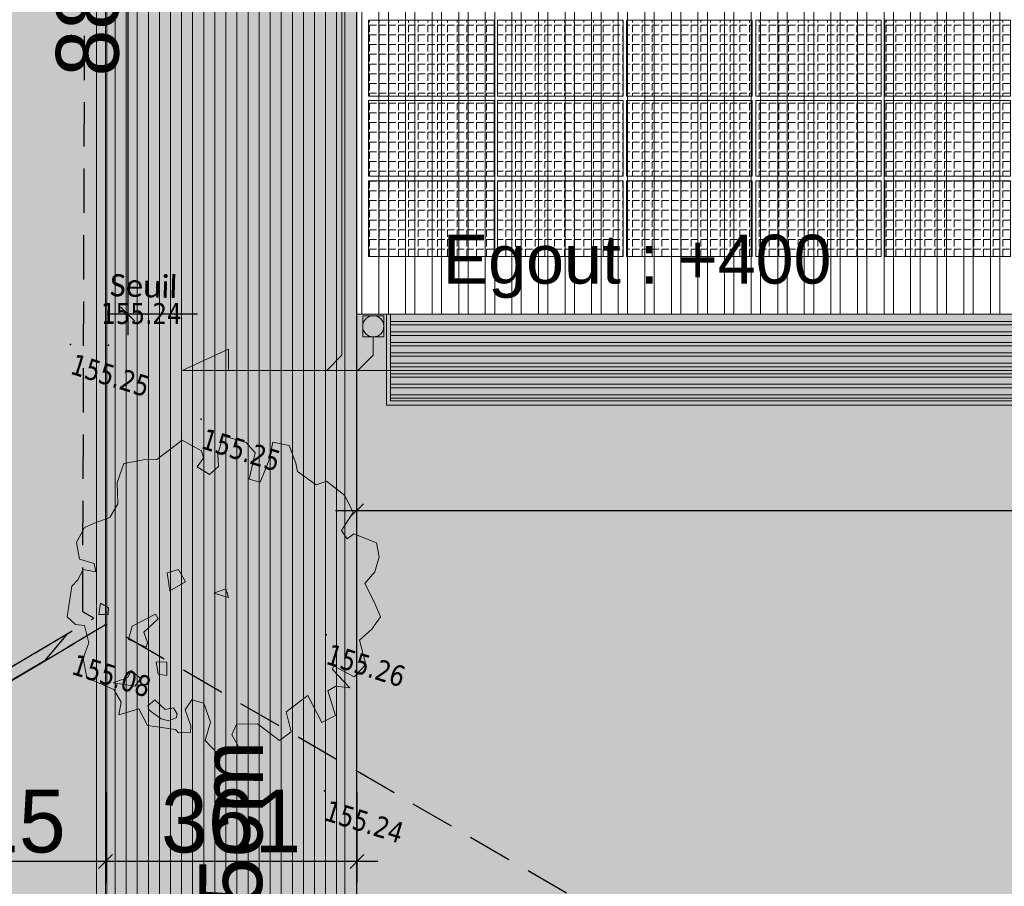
# Model space of a CAD drawing. Header units: millimetres. Extents: x 24647 to 200269, y -67453 to 4484.
# Tile 192 of 231: x 37813 to 39224, y -53265 to -52023. Entities that reach past the tile are written whole.
import ezdxf
from ezdxf.enums import TextEntityAlignment as Align
from ezdxf.lldxf.tags import DXFTag

# ---------------------------------------------------------------- set-up
doc = ezdxf.new("R2010")
doc.units = ezdxf.units.MM
doc.linetypes.add('CACHE2', pattern=[4.7625, 3.175, -1.5875])
doc.linetypes.add('Continue', pattern=[1, 1, 0])
doc.layers.get('0').update_dxf_attribs({"lineweight": 9})
doc.layers.add('0_Construction 1', color=80, linetype='Continuous', lineweight=13, plot=False)
for name, color, linetype, lineweight in [('0_Cotes 500', 137, 'Continuous', 5), ('0_Marquage au sol', 201, 'Continuous', 5), ('0H_Végétation', 73, 'Continuous', 9), ('D_Murs', 13, 'CACHE2', 35), ('P_Texte Repère', 63, 'Continuous', 13), ('P_Trait Epais', 103, 'Continuous', 30), ('P_Trait tres fin', 151, 'Continuous', 9), ('P_Trait Vu', 125, 'Continuous', 20), ('P_Voirie', 41, 'Continuous', 15), ('P_Végétation', 76, 'Continuous', 5), ('PH_V_Bardage Metal', 55, 'Continuous', 9), ('Textmult Gd', 36, 'Continuous', 13)]:
    doc.layers.add(name, color=color, linetype=linetype, lineweight=lineweight)
doc.layers.add('0H_Sols', color=9, linetype='Continuous', lineweight=5, transparency=0.5)
for name, color, linetype in [('Espv_hai_hab', 70, 'Continue'), ('Limi_mplein', 7, 'Continue'), ('Limi_mur_hab', 7, 'Continue'), ('Topo_ptco', 7, 'Continue'), ('Topo_ptco_alt', 3, 'Continue')]:
    doc.layers.add(name, color=color, linetype=linetype)
for name, color, linetype, lineweight, true_color in [('R_CFO', 1, 'ELEC_CFO', 18, 0xff0000), ('R_EP', 7, 'EAUX_PLUVIALES', 18, 0x263b9c), ('R_EP_H', 7, 'EAUX_PLUVIALES', 18, 0x263b9c)]:
    doc.layers.add(name, color=color, linetype=linetype, lineweight=lineweight, true_color=true_color)
doc.styles.add('Agency Style', font='arial.ttf')
doc.styles.add('Legend', font='calibri.ttf')
doc.styles.get("Standard").update_dxf_attribs({"font": 'GOTHIC.TTF'})
doc.styles.add('Verdana 1.0', font='verdana.ttf', dxfattribs={"width": 0.8, "height": 0.2})
tags = doc.linetypes.add('EAUX_PLUVIALES', pattern='A,12,-5,["EP",Standard,S=2.54,R=0,X=-2.54,Y=-1.27],-5', length=22).pattern_tags.tags
tags[6] = DXFTag(74, 10)
tags = doc.linetypes.add('ELEC_CFO', pattern='A,12,-5,["CFO",Standard,S=2.54,R=0,X=-2.54,Y=-1.27],-5', length=22).pattern_tags.tags
tags[6] = DXFTag(74, 10)
doc.linetypes.add('LIMITE2', pattern='A,6.35,-2.54,[132,ltypeshp.shx,S=2.54,R=0,X=-2.54,Y=0],-2.54,25.4', length=36.83)
doc.dimstyles.new('Cotes 500', dxfattribs={"dimtxt": 90, "dimasz": 20, "dimexe": 30, "dimexo": 50, "dimgap": 10, "dimtad": 1, "dimdec": 0, "dimzin": 9, "dimdsep": 46, "dimtxsty": 'Standard', "dimblk": 'OBLIQUE', "dimcen": -25, "dimdle": 30, "dimazin": 0, "dimtfac": 1, "dimtdec": 0, "dimtix": 1, "dimtmove": 0, "dimatfit": 3, "dimldrblk": 'SMALL', "dimfxl": 100, "dimfxlon": 1, "dimarcsym": 0})
pattern_1 = [(117.612453, (-14100.4, 36322.35), (-45.014025, -23.545223), []), (117.612453, (-14089.667, 36356.63), (-45.014025, -23.545223), [63.5, -12.7, 0, -12.7])]

# ---------------------------------------------------------------- blocks, each defined once
blk = doc.blocks.new('_Oblique')
at = {"color": 0, "linetype": 'ByBlock', "lineweight": -2}
blk.add_line((-0.5, -0.5), (0.5, 0.5), dxfattribs=at)
blk = doc.blocks.new('*D559')
at = {"layer": '0_Cotes 500', "color": 0, "lineweight": -2, "transparency": 16777216}
for p, q in [((37967.4, -51532.5), (37967.4, -52474.6)), ((38067.4, -51562.5), (37937.4, -51562.5)), ((38067.4, -52444.6), (37937.4, -52444.6))]:
    blk.add_line(p, q, dxfattribs=at)
at = {"layer": 'Defpoints', "color": 0, "transparency": 16777216}
for p in [(38624, -51562.5), (37967.4, -52444.6), (38295.3, -52444.6)]:
    blk.add_point(p, dxfattribs=at)
at = {"layer": '0_Cotes 500', "color": 0, "lineweight": -2, "transparency": 16777216, "xscale": 20, "yscale": 20, "zscale": 20}
for p, rotation in [((37967.4, -51562.5), 90.00000000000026), ((37967.4, -52444.6), 270.0000000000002)]:
    blk.add_blockref('_Oblique', p, dxfattribs=dict(at, rotation=rotation))
at = {"layer": '0_Cotes 500', "color": 0, "transparency": 16777216, "insert": (37910.1, -52003.6), "char_height": 90, "attachment_point": 5, "rotation": 90}
blk.add_mtext('882', dxfattribs=at)
blk = doc.blocks.new('_Small')
at = {"color": 0, "linetype": 'ByBlock', "lineweight": -2}
blk.add_circle((0, 0), 0.25, dxfattribs=at)
blk = doc.blocks.new('*D573')
at = {"layer": '0_Cotes 500', "color": 0, "lineweight": -2, "transparency": 16777216}
for p, q in [((38295.3, -52626.3), (38295.3, -52756.3)), ((40914.3, -52626.3), (40914.3, -52756.3)), ((38265.3, -52726.3), (40944.3, -52726.3))]:
    blk.add_line(p, q, dxfattribs=at)
at = {"layer": 'Defpoints', "color": 0, "transparency": 16777216}
for p in [(38295.3, -52444.6), (40914.3, -52444.6), (40914.3, -52726.3)]:
    blk.add_point(p, dxfattribs=at)
at = {"layer": '0_Cotes 500', "color": 0, "lineweight": -2, "transparency": 16777216, "xscale": 20, "yscale": 20, "zscale": 20, "rotation": 180}
blk.add_blockref('_Oblique', (38295.3, -52726.3), dxfattribs=at)
at = {"layer": '0_Cotes 500', "color": 0, "lineweight": -2, "transparency": 16777216, "xscale": 20, "yscale": 20, "zscale": 20}
blk.add_blockref('_Oblique', (40914.3, -52726.3), dxfattribs=at)
at = {"layer": '0_Cotes 500', "color": 0, "transparency": 16777216, "insert": (39604.8, -52669.1), "char_height": 90, "attachment_point": 5}
blk.add_mtext('2619', dxfattribs=at)
blk = doc.blocks.new('Arbre dessus-Divers (3)')
at = {"true_color": 0xffffff, "transparency": 33554610}
h = blk.add_hatch(color=7, dxfattribs=at)
h.dxf.hatch_style = 1
h.paths.add_polyline_path([(267.7, -9.9), (284, 17.3), (293, 44.4), (272.9, 68.1), (245.4, 96.6), (256.8, 123.7), (256, 152.9), (243.3, 176.9), (196.9, 180.5), (187.6, 168.1), (172.7, 179.8), (183.8, 219.1), (158.8, 245.2), (117, 261.1), (100.3, 248.5), (58.6, 261.9), (50.9, 276.4), (28.3, 304.9), (-3.2, 301.7), (0.2, 265.3), (-3.5, 221.4), (-25.4, 220.8), (-29.1, 271.8), (-51.4, 285.8), (-97.6, 284.6), (-96.6, 248.1), (-88.7, 226.4), (-100.4, 206.6), (-127.3, 213.2), (-120.5, 232.8), (-128.1, 244.8), (-169.7, 253.4), (-204.8, 203.8), (-228.9, 195.8), (-262.5, 177.9), (-263.9, 139), (-250.6, 100.4), (-257.2, 70.9), (-281, 53.3), (-297.7, 38.2), (-304.1, 6.4), (-288.7, -22.4), (-259.6, -21.6), (-251.9, -36), (-276.1, -39.1), (-280.4, -61.1), (-287.3, -75.9), (-278.4, -134.1), (-258.8, -143.3), (-241.8, -140.4), (-224, -169.1), (-225.6, -200.8), (-207.6, -234.4), (-151.6, -240.2), (-131.6, -259.1), (-128.5, -283.4), (-95.2, -261.2), (-70.1, -286.7), (-16.9, -277.9), (-9.4, -282.6), (12.2, -274.8), (9.5, -262.6), (-10.6, -236.4), (-4, -214.3), (20.3, -213.7), (43.1, -244.7), (44, -281.2), (73.6, -297.4), (107, -272.2), (89.5, -255.6), (91.4, -233.7), (129.9, -220.5), (179, -238.6), (195.5, -216.2), (175.1, -182.7), (205.6, -140.5), (246.1, -181.4), (266.9, -160.8), (239, -120.2), (250.9, -107.7), (277.5, -102.1), (235.5, -78.9), (235.3, -71.6), (279.3, -80.1), (293.1, -50.6)])
for p, q in [((-121.4, 3), (-102.3, 15.7)), ((-106, -28.2), (-121.4, 3)), ((-102.3, 15.7), (-82.4, -3.2)), ((-24.2, -7.6), (-5.2, 7.6)), ((-5.2, 7.6), (4.9, -6.8)), ((-82.4, -3.2), (-106, -28.2)), ((-82.4, -3.2), (-82.4, -3.2)), ((4.9, -6.8), (-24.2, -7.6)), ((4.9, -6.8), (-24.2, -7.6)), ((-24.2, -7.6), (4.9, -6.8)), ((4.9, -6.8), (4.9, -6.8)), ((4.9, -6.8), (4.9, -6.8)), ((-225.3, -90.1), (-208.2, -94.5)), ((-222.3, -112), (-225.3, -90.1)), ((-154.6, -114.3), (-119.1, -79.3)), ((-111.6, -86.4), (-130.2, -118.5)), ((-119.1, -79.3), (-111.6, -86.4)), ((-205.4, -106.6), (-222.3, -112)), ((-208.2, -94.5), (-205.4, -106.6)), ((-205.4, -106.6), (-205.4, -106.6)), ((-153.9, -141), (-154.6, -114.3)), ((-130.2, -118.5), (-117.6, -135.2)), ((-130.2, -118.5), (-130.2, -118.5)), ((-117.3, -144.9), (-153.9, -141)), ((-117.6, -135.2), (-117.3, -144.9)), ((-90.4, -165.5), (-71.1, -160.1)), ((-80.1, -187.1), (-90.4, -165.5)), ((-71.1, -160.1), (-63.1, -184.3)), ((-63.1, -184.3), (-80.1, -187.1)), ((-80.1, -187.1), (-80.1, -187.1)), ((-132.9, -210.5), (-130.9, -195.8)), ((-130.9, -195.8), (-108.8, -205)), ((-108.8, -205), (-115.6, -222.2)), ((-156.8, -228.1), (-132.9, -210.5)), ((-115.6, -222.2), (-156.8, -228.1)), ((-156.8, -228.1), (-156.8, -228.1)), ((-80.8, -250.4), (-71.5, -235.6)), ((-71.5, -235.6), (-46.8, -247.1)), ((-46.8, -247.1), (-32.5, -239.4)), ((-32.5, -239.4), (-22.5, -248.9)), ((-75.7, -257.6), (-80.8, -250.4)), ((-80.8, -250.4), (-80.8, -250.4)), ((-48.7, -266.6), (-75.7, -257.6)), ((-22.3, -256.2), (-34.2, -266.2)), ((-22.5, -248.9), (-22.3, -256.2)), ((-34.2, -266.2), (-48.7, -266.6))]:
    blk.add_line(p, q)
at = {"lineweight": 13}
blk.add_lwpolyline([(267.7, -9.9), (284, 17.3), (293, 44.4), (293, 44.4), (272.9, 68.1), (245.4, 96.6), (256.8, 123.7), (256, 152.9), (243.3, 176.9), (196.9, 180.5), (187.6, 168.1), (172.7, 179.8), (183.8, 219.1), (158.8, 245.2), (117, 261.1), (100.3, 248.5), (58.6, 261.9), (50.9, 276.4), (28.3, 304.9), (-3.2, 301.7), (0.2, 265.3), (-3.5, 221.4), (-25.4, 220.8), (-29.1, 271.8), (-51.4, 285.8), (-97.6, 284.6), (-96.6, 248.1), (-88.7, 226.4), (-100.4, 206.6), (-127.3, 213.2), (-120.5, 232.8), (-128.1, 244.8), (-169.7, 253.4), (-204.8, 203.8), (-228.9, 195.8), (-262.5, 177.9), (-263.9, 139), (-250.6, 100.4), (-257.2, 70.9), (-281, 53.3), (-297.7, 38.2), (-304.1, 6.4), (-288.7, -22.4), (-259.6, -21.6), (-251.9, -36), (-276.1, -39.1), (-280.4, -61.1), (-287.3, -75.9), (-278.4, -134.1), (-258.8, -143.3), (-241.8, -140.4), (-224, -169.1), (-225.6, -200.8), (-207.6, -234.4), (-151.6, -240.2), (-131.6, -259.1), (-128.5, -283.4), (-95.2, -261.2), (-70.1, -286.7), (-16.9, -277.9), (-9.4, -282.6), (12.2, -274.8), (9.5, -262.6), (-10.6, -236.4), (-4, -214.3), (20.3, -213.7), (43.1, -244.7), (44, -281.2), (73.6, -297.4), (107, -272.2), (89.5, -255.6), (91.4, -233.7), (129.9, -220.5), (179, -238.6), (195.5, -216.2), (175.1, -182.7), (205.6, -140.5), (246.1, -181.4), (266.9, -160.8), (239, -120.2), (250.9, -107.7), (277.5, -102.1), (235.5, -78.9), (235.3, -71.6), (279.3, -80.1), (293.1, -50.6), (267.7, -9.9), (284, 17.3), (284, 17.3)], dxfattribs=at)
blk.add_point((-0.1, 0.4))
blk = doc.blocks.new('*D578')
at = {"layer": '0_Cotes 500', "color": 0, "lineweight": -2, "transparency": 16777216}
for p, q in [((37935.4, -53129), (37935.4, -53259)), ((38295.9, -53129), (38295.9, -53259)), ((38325.9, -53229), (37905.4, -53229))]:
    blk.add_line(p, q, dxfattribs=at)
at = {"layer": 'Defpoints', "color": 0, "transparency": 16777216}
for p in [(37935.4, -52444.6), (38295.9, -52444.6), (37935.4, -53229)]:
    blk.add_point(p, dxfattribs=at)
at = {"layer": '0_Cotes 500', "color": 0, "lineweight": -2, "transparency": 16777216, "xscale": 20, "yscale": 20, "zscale": 20, "rotation": 180.0000000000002}
blk.add_blockref('_Oblique', (37935.4, -53229), dxfattribs=at)
at = {"layer": '0_Cotes 500', "color": 0, "lineweight": -2, "transparency": 16777216, "xscale": 20, "yscale": 20, "zscale": 20}
blk.add_blockref('_Oblique', (38295.9, -53229), dxfattribs=at)
at = {"layer": '0_Cotes 500', "color": 0, "transparency": 16777216, "insert": (38115.6, -53171.7), "char_height": 90, "attachment_point": 5}
blk.add_mtext('361', dxfattribs=at)
blk = doc.blocks.new('*D579')
at = {"layer": '0_Cotes 500', "color": 0, "lineweight": -2, "transparency": 16777216}
for p, q in [((37935.4, -53129), (37935.4, -53259)), ((37620.4, -53229), (37620.4, -53199)), ((37965.4, -53229), (37590.4, -53229))]:
    blk.add_line(p, q, dxfattribs=at)
at = {"layer": 'Defpoints', "color": 0, "transparency": 16777216}
for p in [(37935.4, -52444.6), (37620.4, -53229), (37620.4, -53229)]:
    blk.add_point(p, dxfattribs=at)
at = {"layer": '0_Cotes 500', "color": 0, "lineweight": -2, "transparency": 16777216, "xscale": 20, "yscale": 20, "zscale": 20, "rotation": 180.0000000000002}
blk.add_blockref('_Oblique', (37620.4, -53229), dxfattribs=at)
at = {"layer": '0_Cotes 500', "color": 0, "lineweight": -2, "transparency": 16777216, "xscale": 20, "yscale": 20, "zscale": 20}
blk.add_blockref('_Oblique', (37935.4, -53229), dxfattribs=at)
at = {"layer": '0_Cotes 500', "color": 0, "transparency": 16777216, "insert": (37777.9, -53171.7), "char_height": 90, "attachment_point": 5}
blk.add_mtext('315', dxfattribs=at)
blk = doc.blocks.new('*U673')
at = {"layer": '0_Marquage au sol'}
h = blk.add_hatch(dxfattribs=at)
h.set_pattern_fill('ANGLE', color=256, scale=2, angle=270)
h.set_pattern_definition([(270, (-39219.827, 44125.066), (13.97, 6e-14), [10.16, -3.81]), (2e-13, (-39219.827, 44125.066), (-6e-14, 13.97), [10.16, -3.81])])
h.paths.add_polyline_path([(90, -54.3), (-90, -54.3), (-90, 54.3), (90, 54.3)])
at = {"layer": 'P_Trait Vu'}
blk.add_lwpolyline([(90, -54.3), (-90, -54.3), (-90, 54.3), (90, 54.3)], close=True, dxfattribs=at)
blk = doc.blocks.new('*U674')
at = {"layer": '0_Cotes 500', "color": 0, "linetype": 'ByBlock', "lineweight": -2, "transparency": 16777216}
for p in [(0, 230), (185, 230), (370, 230), (555, 230), (740, 230), (925, 230), (1110, 230), (1295, 230), (1480, 230), (1665, 230), (1850, 230), (2035, 230), (2220, 230), (2405, 230), (0, 115), (185, 115), (370, 115), (555, 115), (740, 115), (925, 115), (1110, 115), (1295, 115), (1480, 115), (1665, 115), (1850, 115), (2035, 115), (2220, 115), (2405, 115), (0, 0), (185, 0), (370, 0), (555, 0), (740, 0), (925, 0), (1110, 0), (1295, 0), (1480, 0), (1665, 0), (1850, 0), (2035, 0), (2220, 0), (2405, 0)]:
    blk.add_blockref('*U673', p, dxfattribs=at)
blk = doc.blocks.new('Topo_Ptco')
at = {"color": 0}
blk.add_point((0, 0), dxfattribs=at)
at = {"layer": 'Topo_ptco_alt', "style": 'Verdana 1.0', "width": 0.8}
blk.add_attdef('ALT', text='', height=0.3, dxfattribs=at).set_placement((0.1, -0.1), align=Align.TOP_LEFT)
blk = doc.blocks.new('plantopo')
at = {"layer": 'Espv_hai_hab', "true_color": 0x9cfe8a}
h = blk.add_hatch(dxfattribs=at)
h.set_pattern_fill('HAIE', color=81, scale=0.8)
h.set_pattern_definition([(109.29004622, (0.560848, 0.002973), (-4.80000000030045, 13.600000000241), [0.0482712, -16.90342488]), (161.565051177, (0.34656, 0.73), (-0.8, 1e-12), [0.050504, -2.47931812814]), (106.927513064, (0.29864, 0.746), (-3.19999999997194, 10.40000000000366), [0.054768, -19.17853644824]), (111.250505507, (0.348816, 0), (-1.59999999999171, 4.00000000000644), [0.069196, -15.38137033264]), (28.4429286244, (0.24168, 0.46568), (8.79999999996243, 4.79999999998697), [0.062208, -21.77354250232]), (83.6598082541, (0.2348, 0.40416), (-2e-13, 0.8000000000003), [0.061904, -7.18240411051]), (28.0724869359, (0.66804, 0.7642), (10.4000000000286, 5.60000000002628), [0.0387336, -13.5612664]), (69.4439547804, (0.70224, 0.03715), (0.800000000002, 2.4000000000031), [0.03896, -6.79624299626]), (122.905242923, (0.7136, 0.073632), (-1.60000000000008, 2.39999999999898), [0.04612, -16.15264538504]), (135, (0.75236, 0.1443), (-0.8, 9e-17), [0.0290216, -1.1023492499]), (156.250505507, (0.79568, 0.63888), (-12.79999999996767, 5.60000000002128), [0.062296, -21.788104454]), (45, (0.7068, 0.632), (9e-17, 0.8), [0.0451376, -1.0862332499]), (48.3664606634, (0.7136, 0.51808), (5.60000000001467, 6.4000000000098), [0.027424, -9.60585166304]), (34.6951535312, (0.71816, 0.3768), (7.99999999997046, 5.59999999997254), [0.03604, -12.61307064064]), (128.290163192, (0.44, 0.77104), (-3.19999999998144, 4.00000000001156), [0.036896, -19.32905349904]), (72.2553283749, (0.52208, 0.32888), (5.60000000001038, 17.59999999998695), [0.059824, -20.93922359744]), (115.346175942, (0.54032, 0.38584), (-0.80000000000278, 1.60000000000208), [0.047936, -16.77110083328]), (115.016893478, (0.64304, 0.21272), (-0.79999999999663, 1.6000000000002), [0.070368, -13.17198828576]), (41.1859251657, (0.62472, 0.19672), (0.8000000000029, 0.8000000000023), [0.024216, -8.47990065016]), (63.434948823, (0.59507, 0.11235), (3e-13, 0.8), [0.0152904, -1.773563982]), (131.185925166, (0.38984, 0.142), (-0.8000000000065, 0.7999999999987), [0.048456, -8.45566065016]), (159.44395478, (0.43545, 0.22402), (-2.3999999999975, 0.8000000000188), [0.0389616, -6.79624139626]), (19.7988763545, (0.29864, 0.30608), (8.79999999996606, 3.19999999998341), [0.026712, -21.22981640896]), (116.565051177, (0.40354, 0.4588), (-0.799999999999, 0.800000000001), [0.0152904, -1.773563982]), (45, (0.497, 0.5272), (9e-17, 0.8), [0.019348, -1.1120228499]), (56.309932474, (0.59275, 0.46335), (0.8, 1.599999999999), [0.0164632, -2.86797782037]), (131.185925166, (0.51528, 0.66624), (-0.8000000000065, 0.7999999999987), [0.024248, -8.47986865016]), (0, (0.28, 0.6), (0, 0.8), [0.04, -0.76]), (146.309932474, (0.04098, 0.08504), (-1.599999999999, 0.8), [0.049256, -2.83518502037]), (143.130102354, (0.08888, 0.36534), (-2.3999999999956, 1.6000000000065), [0.0569792, -3.9430208]), (36.3843518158, (-5e-10, 0.367648), (3.19999999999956, 2.39999999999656), [0.0537736, -18.82690435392]), (136.73570459, (0.043274, 0.533984), (-12.8000000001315, 11.99999999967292), [0.0532608, -18.622927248]), (25.7099537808, (0.0752, 0.71864), (1.599999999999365, 0.7999999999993), [0.073408, -23.899910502]), (127.405356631, (0.13672, 0.126), (-7.99999999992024, 10.40000000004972), [0.0488, -17.0719476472]), (45, (0.1436, 0.0075), (9e-17, 0.8), [0.0225688, -1.1088020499]), (153.434948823, (0.17095, 0.31294), (-0.8, -1e-12), [0.020348, -1.768506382]), (167.471192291, (0.19832, 0.11232), (-4.0000000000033, 0.79999999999), [0.063104, -7.31253156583]), (45, (0.16, 0.52), (9e-17, 0.8), [0.0565688, -1.0748020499])])
h.paths.add_polyline_path([(1270687.141, 7266617.67), (1270687.735, 7266617.582, -0.452421), (1270688.154, 7266617.519), (1270688.941, 7266617.402), (1270689.719, 7266622.612), (1270689.573, 7266622.727), (1270689.606, 7266622.962), (1270688.204, 7266623.535), (1270687.058, 7266624.43), (1270686.424, 7266624.632), (1270678.579, 7266626.225), (1270678.018, 7266626.223), (1270677.449, 7266626.1), (1270676.723, 7266625.758), (1270676.056, 7266625.291), (1270674.982, 7266623.55), (1270671.489, 7266606.952), (1270671.605, 7266606.631, -0.050361), (1270671.599, 7266606.691, -1), (1270672.199, 7266606.691, -0.904107), (1270671.605, 7266606.631), (1270671.641, 7266606.209), (1270679.264, 7266604.502), (1270675.643, 7266588.547), (1270673.924, 7266585.471), (1270678.192, 7266584.082), (1270677.855, 7266580.372), (1270676.87, 7266573.51), (1270673.821, 7266561.525), (1270649.689, 7266566.167), (1270648.747, 7266566.011), (1270636.596, 7266557.086), (1270652.79, 7266526.405), (1270653.214, 7266526.629), (1270682.784, 7266552.303), (1270683.519, 7266553.173), (1270683.718, 7266557.515), (1270681.883, 7266557.6), (1270682.818, 7266589.589), (1270683.951, 7266597.683), (1270685.089, 7266605.841)])
h.paths.add_polyline_path([(1270679.431, 7266614.559), (1270679.257, 7266614.559), (1270679.257, 7266614.646), (1270679.17, 7266614.559), (1270679.083, 7266614.559), (1270679.039, 7266614.667), (1270678.909, 7266614.667), (1270678.822, 7266614.602), (1270678.756, 7266614.58), (1270678.713, 7266614.689), (1270678.756, 7266614.82), (1270678.626, 7266614.863), (1270678.56, 7266614.863), (1270678.582, 7266614.972), (1270678.517, 7266615.016), (1270678.473, 7266615.103), (1270678.539, 7266615.19), (1270678.539, 7266615.277), (1270678.539, 7266615.408), (1270678.582, 7266615.43), (1270678.539, 7266615.517), (1270678.647, 7266615.517), (1270678.735, 7266615.582), (1270678.8, 7266615.582), (1270678.8, 7266615.647), (1270678.887, 7266615.669), (1270678.909, 7266615.734), (1270678.952, 7266615.822), (1270679.039, 7266615.778), (1270679.127, 7266615.865), (1270679.257, 7266615.843), (1270679.344, 7266615.734), (1270679.453, 7266615.713), (1270679.453, 7266615.626), (1270679.562, 7266615.582), (1270679.627, 7266615.604), (1270679.736, 7266615.626), (1270679.736, 7266615.517), (1270679.715, 7266615.386), (1270679.715, 7266615.321), (1270679.736, 7266615.212), (1270679.649, 7266615.168), (1270679.715, 7266615.059), (1270679.736, 7266614.972), (1270679.802, 7266614.929), (1270679.671, 7266614.82), (1270679.649, 7266614.711), (1270679.497, 7266614.755), (1270679.431, 7266614.646)], flags=16)
h.paths.add_polyline_path([(1270679.083, 7266615.19, -1), (1270679.214, 7266615.19, -1)], flags=0)
h.paths.add_polyline_path([(1270676.926, 7266615.832), (1270676.708, 7266615.886), (1270676.708, 7266615.886), (1270676.297, 7266615.988), (1270676.297, 7266615.988), (1270676.056, 7266616.048), (1270676.496, 7266617.82), (1270676.785, 7266617.748), (1270676.784, 7266617.746), (1270677.124, 7266617.663), (1270677.125, 7266617.664), (1270677.366, 7266617.604)], flags=16)
h.paths.add_polyline_path([(1270679.488, 7266618.183), (1270679.314, 7266618.183), (1270679.314, 7266618.27), (1270679.227, 7266618.183), (1270679.14, 7266618.183), (1270679.096, 7266618.292), (1270678.965, 7266618.292), (1270678.878, 7266618.227), (1270678.813, 7266618.205), (1270678.769, 7266618.314), (1270678.813, 7266618.444), (1270678.682, 7266618.488), (1270678.617, 7266618.488), (1270678.639, 7266618.597), (1270678.573, 7266618.64), (1270678.53, 7266618.728), (1270678.595, 7266618.815), (1270678.595, 7266618.902), (1270678.595, 7266619.032), (1270678.639, 7266619.054), (1270678.595, 7266619.141), (1270678.704, 7266619.141), (1270678.791, 7266619.207), (1270678.857, 7266619.207), (1270678.857, 7266619.272), (1270678.944, 7266619.294), (1270678.965, 7266619.359), (1270679.009, 7266619.446), (1270679.096, 7266619.403), (1270679.183, 7266619.49), (1270679.314, 7266619.468), (1270679.401, 7266619.359), (1270679.51, 7266619.337), (1270679.51, 7266619.25), (1270679.619, 7266619.207), (1270679.684, 7266619.228), (1270679.793, 7266619.25), (1270679.793, 7266619.141), (1270679.771, 7266619.011), (1270679.771, 7266618.945), (1270679.793, 7266618.836), (1270679.706, 7266618.793), (1270679.771, 7266618.684), (1270679.793, 7266618.597), (1270679.858, 7266618.553), (1270679.728, 7266618.444), (1270679.706, 7266618.336), (1270679.553, 7266618.379), (1270679.488, 7266618.27)], flags=16)
h.paths.add_polyline_path([(1270679.14, 7266618.815, -1), (1270679.27, 7266618.815, -1)], flags=0)
h.paths.add_polyline_path([(1270681.722, 7266596.768, -1), (1270681.122, 7266596.768, -1)], flags=16)
h.paths.add_polyline_path([(1270681.617, 7266596.768, -1), (1270681.227, 7266596.768, -1)], flags=0)
h.paths.add_polyline_path([(1270678.804, 7266596.004, -1), (1270678.204, 7266596.004, -1)], flags=16)
h.paths.add_polyline_path([(1270678.699, 7266596.004, -1), (1270678.309, 7266596.004, -1)], flags=0)
at = {"layer": 'Limi_mur_hab'}
h = blk.add_hatch(dxfattribs=at)
h.set_pattern_fill('BATI_DUR', color=0, scale=0.1, angle=22.5, pattern_type=2)
h.set_pattern_definition([(67.5, (-5e-10, 0), (-0.293331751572, 0.121501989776), [])])
h.paths.add_polyline_path([(1270621.981, 7266605.269), (1270621.878, 7266605.289), (1270621.851, 7266605.379), (1270619.548, 7266602.829), (1270619.674, 7266602.715)])
at = {"layer": 'Limi_mplein', "flags": 128}
for points in [[(1270619.548, 7266602.829), (1270621.851, 7266605.379)], [(1270619.674, 7266602.715), (1270621.981, 7266605.269)]]:
    blk.add_lwpolyline(points, dxfattribs=at)
at = {"layer": 'Topo_ptco'}
ref = blk.add_blockref('Topo_Ptco', (1270621.16, 7266609.483, 155.237), dxfattribs=at)
ref.add_attrib('ALT', '155.24', dxfattribs={"layer": 'Topo_ptco_alt', "height": 0.3, "rotation": 17.1925, "style": 'Verdana 1.0', "width": 0.8}).set_placement((1270620.882, 7266610.03), align=Align.TOP_LEFT)
ref = blk.add_blockref('Topo_Ptco', (1270620.641, 7266609.328, 155.248), dxfattribs=at)
ref.add_attrib('ALT', '155.25', dxfattribs={"layer": 'Topo_ptco_alt', "height": 0.3, "style": 'Verdana 1.0', "width": 0.8}).set_placement((1270620.741, 7266609.228, 155.248), align=Align.TOP_LEFT)
ref = blk.add_blockref('Topo_Ptco', (1270622.748, 7266608.868, 155.251), dxfattribs=at)
ref.add_attrib('ALT', '155.25', dxfattribs={"layer": 'Topo_ptco_alt', "height": 0.3, "style": 'Verdana 1.0', "width": 0.8}).set_placement((1270622.848, 7266608.768, 155.251), align=Align.TOP_LEFT)
ref = blk.add_blockref('Topo_Ptco', (1270625.378, 7266606.455, 155.265), dxfattribs=at)
ref.add_attrib('ALT', '155.26', dxfattribs={"layer": 'Topo_ptco_alt', "height": 0.3, "style": 'Verdana 1.0', "width": 0.8}).set_placement((1270625.478, 7266606.355, 155.265), align=Align.TOP_LEFT)
ref = blk.add_blockref('Topo_Ptco', (1270621.942, 7266605.226, 155.082), dxfattribs=at)
ref.add_attrib('ALT', '155.08', dxfattribs={"layer": 'Topo_ptco_alt', "height": 0.3, "style": 'Verdana 1.0', "width": 0.8}).set_placement((1270622.042, 7266605.126, 155.082), align=Align.TOP_LEFT)
ref = blk.add_blockref('Topo_Ptco', (1270626.025, 7266604.311, 155.244), dxfattribs=at)
ref.add_attrib('ALT', '155.24', dxfattribs={"layer": 'Topo_ptco_alt', "height": 0.3, "style": 'Verdana 1.0', "width": 0.8}).set_placement((1270626.125, 7266604.211, 155.244), align=Align.TOP_LEFT)
at = {"style": 'Legend'}
blk.add_text('Seuil', height=0.32, rotation=15.6946, dxfattribs=at).set_placement((1270620.966, 7266610.157))

msp = doc.modelspace()

# ---------------------------------------------------------------- hatches: boundary and pattern name
at = {"layer": '0H_Sols', "true_color": 0xc2c2c2, "transparency": 33554559}
h = msp.add_hatch(color=9, dxfattribs=at)
h.dxf.hatch_style = 1
edge = h.paths.add_edge_path()
edge.add_line((40986.3, -55255.2), (41857.9, -55741.9))
edge.add_line((41857.9, -55741.9), (42659.3, -54310.1))
edge.add_line((42659.3, -54310.1), (42667, -54234.6))
edge.add_line((42667, -54234.6), (43496.3, -52755))
edge.add_line((43496.3, -52755), (43919.6, -52607.3))
edge.add_line((43919.6, -52607.3), (44647.8, -53012.8))
edge.add_line((44647.8, -53012.8), (44675, -53032))
edge.add_line((44675, -53032), (44921.6, -52661.7))
edge.add_line((44921.6, -52661.7), (42926, -51562.1))
edge.add_line((42926, -51562.1), (43259.5, -50953.5))
edge.add_line((43259.5, -50953.5), (43259.5, -49723.3))
edge.add_line((43259.5, -49723.3), (41532.4, -49723.3))
edge.add_line((41532.4, -49723.3), (41532.4, -48272.4))
edge.add_line((41532.4, -48272.4), (41686.3, -45763.4))
edge.add_line((41686.3, -45763.4), (39409.9, -44633.7))
edge.add_line((39409.9, -44633.7), (39381.5, -44638.5))
edge.add_line((39381.5, -44638.5), (39376.4, -45156.5))
edge.add_line((39376.4, -45156.5), (39325.9, -45226.8))
edge.add_line((39325.9, -45226.8), (37978.9, -45686.6))
edge.add_line((37978.9, -45686.6), (37940.1, -45714))
edge.add_line((37940.1, -45714), (37922.7, -45764.2))
edge.add_line((37922.7, -45764.2), (38326.8, -47497.8))
edge.add_line((38326.8, -47497.8), (37213.1, -47757.4))
edge.add_line((37213.1, -47757.4), (37213.1, -48667.2))
edge.add_line((37213.1, -48667.2), (35588, -48667.2))
edge.add_line((35588, -48667.2), (35588, -49131.7))
edge.add_line((35588, -49131.7), (37606.3, -49131.7))
edge.add_line((37606.3, -49131.7), (37606.3, -47925.3))
edge.add_line((37606.3, -47925.3), (40982.8, -47925.3))
edge.add_line((40982.8, -47925.3), (40982.8, -48943.3))
edge.add_line((40982.8, -48943.3), (40635.2, -48943.3))
edge.add_line((40635.2, -48943.3), (40635.2, -49945.2))
edge.add_line((40635.2, -49945.2), (40812.6, -49944.4))
edge.add_line((40812.6, -49944.4), (40812.6, -49960))
edge.add_line((40812.6, -49960), (43019.6, -49960))
edge.add_line((43019.6, -49960), (43019.6, -50950.2))
edge.add_line((43019.6, -50950.2), (42315.2, -50950.2))
edge.add_line((42315.2, -50950.2), (42315.2, -50803.7))
edge.add_line((42315.2, -50803.7), (40113.8, -50803.7))
edge.add_line((40113.8, -50803.7), (40113.8, -51562.5))
edge.add_line((40113.8, -51562.5), (40914.3, -51562.5))
edge.add_line((40914.3, -51562.5), (40914.3, -52444.6))
edge.add_line((40914.3, -52444.6), (38295.3, -52444.6))
edge.add_line((38295.3, -52444.6), (38295.3, -54201.2))
edge.add_line((38295.3, -54201.2), (38688.7, -54201.2))
edge.add_line((38688.7, -54201.2), (38796.4, -54228.3))
edge.add_line((38796.4, -54228.3), (39088.7, -54398.4))
edge.add_line((39088.7, -54398.4), (39336.4, -54466.3))
edge.add_line((39336.4, -54466.3), (39585.1, -54402.2))
edge.add_line((39585.1, -54402.2), (40817.4, -53709.9))
edge.add_arc((41158, -54434.5), 800.7, 42.1867, 115.1753, ccw=False)
edge.add_line((41751.3, -53896.8), (40986.3, -55255.2))
at = {"layer": '0H_Végétation', "transparency": 33554687}
h = msp.add_hatch(dxfattribs=at)
h.set_pattern_fill('ANSI35', color=256, scale=8)
h.set_pattern_definition(pattern_1)
h.paths.add_polyline_path([(35579.3, -47738.7), (35588, -48667.2), (37213.1, -48667.2), (37213.1, -47757.4), (38326.8, -47497.8), (37922.7, -45764.2), (37928.3, -45728.1), (37951.8, -45699.8), (37978.9, -45686.6), (39255.7, -45256.4), (39325.9, -45226.8), (39369.4, -45179.6), (39376.4, -45156.5), (39381.5, -44638.5), (38660.4, -44758.6)])
h.paths.add_polyline_path([(43747.7, -46989.1), (41535.1, -48277.1), (41531.4, -49720), (43259.5, -49723.3), (43259.5, -50953.5), (42926, -51562.1), (44921.6, -52661.7), (46802.5, -50037.6), (44770.3, -48668.2)])
edge = h.paths.add_edge_path()
edge.add_line((38296.1, -56898.8), (41532, -58639.5))
edge.add_line((41532, -58639.5), (42181.1, -57586.8))
edge.add_line((42181.1, -57586.8), (42480.2, -56961.4))
edge.add_line((42480.2, -56961.4), (42623.3, -56617.5))
edge.add_line((42623.3, -56617.5), (42257.4, -56357.3))
edge.add_line((42257.4, -56357.3), (42513.4, -56115.2))
edge.add_line((42513.4, -56115.2), (43335.7, -54700.8))
edge.add_line((43335.7, -54700.8), (42659.3, -54310.1))
edge.add_line((42659.3, -54310.1), (42667, -54234.6))
edge.add_line((42667, -54234.6), (42844.8, -53913.1))
edge.add_line((42844.8, -53913.1), (43496.3, -52755))
edge.add_arc((43801.2, -52948.2), 360.9, 70.8511, 147.6337, ccw=False)
edge.add_line((43919.6, -52607.3), (44620.5, -52993.7))
edge.add_line((44620.5, -52993.7), (44675, -53032))
edge.add_line((44675, -53032), (44757.7, -53151.6))
edge.add_line((44757.7, -53151.6), (44874.5, -53248.3))
edge.add_line((44874.5, -53248.3), (44864.1, -53269.6))
edge.add_line((44864.1, -53269.6), (44874.6, -53284.9))
edge.add_line((44874.6, -53284.9), (44445.3, -54169.9))
edge.add_line((44445.3, -54169.9), (43972.2, -55145.1))
edge.add_line((43972.2, -55145.1), (43914, -55291.4))
edge.add_line((43914, -55291.4), (43820.2, -55527))
edge.add_line((43820.2, -55527), (43755.9, -55688.4))
edge.add_line((43755.9, -55688.4), (43727.8, -55759))
edge.add_line((43727.8, -55759), (43412.7, -56550.4))
edge.add_line((43412.7, -56550.4), (42853.1, -57955.8))
edge.add_line((42853.1, -57955.8), (42433.9, -59106.2))
edge.add_line((42433.9, -59106.2), (38295.4, -60925.1))
edge.add_line((38295.4, -60925.1), (38296.1, -56898.8))
edge = h.paths.add_edge_path(flags=17)
edge.add_arc((41158, -54434.5), 800.7, 42.1867, 115.1753)
edge.add_line((40817.4, -53709.9), (39585.1, -54402.2))
edge.add_arc((39340.2, -53966.3), 500, 239.7913, 299.3295, ccw=False)
edge.add_line((39088.7, -54398.4), (38796.4, -54228.3))
edge.add_arc((38695.8, -54401.1), 200, 59.7913, 180)
edge.add_line((38495.8, -54401.1), (38495.8, -55284.7))
edge.add_arc((38995.8, -55284.7), 500, 180, 239.6721)
edge.add_line((38743.3, -55716.2), (39239.7, -56006.6))
edge.add_arc((39787.2, -54938.7), 1200.1, 242.8599, 330.2439)
edge.add_line((40829.1, -55534.3), (41751.3, -53896.8))
h = msp.add_hatch(dxfattribs=at)
h.set_pattern_fill('ANSI35', color=256, scale=8)
h.set_pattern_definition(pattern_1)
edge = h.paths.add_edge_path()
edge.add_line((42433.9, -59106.2), (42339.5, -59365.2))
edge.add_line((42339.5, -59365.2), (38304.9, -61139.5))
edge.add_arc((38264.5, -61048), 100, 180, 293.794, ccw=False)
edge.add_line((38164.5, -61048), (38164.5, -59065.6))
edge.add_arc((33164.5, -59065.6), 5000, 360, 369.9704)
edge.add_line((38089, -58199.9), (38006.4, -57729.6))
edge.add_arc((42635.4, -56915.8), 4700, 180, 189.9704, ccw=False)
edge.add_line((37935.4, -56915.8), (37935.4, -51562.5))
edge.add_line((37935.4, -51562.5), (38295.3, -51562.5))
edge.add_line((38295.3, -51562.5), (38295.3, -52444.6))
edge.add_line((38295.3, -52444.6), (38295.4, -60925.1))
edge.add_line((38295.4, -60925.1), (42433.9, -59106.2))
at = {"layer": 'P_Voirie', "true_color": 0xe7e4d0, "transparency": 33554687}
h = msp.add_hatch(color=254, dxfattribs=at)
h.dxf.hatch_style = 1
edge = h.paths.add_edge_path(flags=17)
edge.add_line((37255.4, -56067.3), (37125.4, -56197.3))
edge.add_line((37125.4, -56197.3), (37125.2, -51370.4))
edge.add_arc((37190.3, -51370.3), 65.1, -0.079, 180.079, ccw=False)
edge.add_line((37255.4, -51370.4), (37255.4, -56067.3))
edge = h.paths.add_edge_path(flags=16)
edge.add_line((37320.1, -50369.7), (37320.3, -50432))
edge.add_arc((36620.4, -51400.6), 1195, 31.1849, 54.1492, ccw=False)
edge.add_line((37642.7, -50781.8), (38018, -50554.6))
edge.add_arc((37966.3, -50469.1), 100, 301.1849, 450.1503)
edge.add_line((37966, -50369.1), (37320.1, -50370.8))
edge = h.paths.add_edge_path()
edge.add_line((36672.5, -50386.9), (36672.5, -50191.3))
edge.add_line((36672.5, -50191.3), (35472.5, -50192.4))
edge.add_line((35472.5, -50192.4), (35472.5, -50385.6))
edge.add_line((35472.5, -50385.6), (36620.4, -50385.6))
edge.add_arc((36620.4, -51400.6), 1015, 87.0594, 90, ccw=False)
edge = h.paths.add_edge_path()
edge.add_line((37320.3, -50432), (37320.2, -50418.3))
edge.add_line((37320.2, -50418.3), (36875.9, -50418.3))
edge.add_arc((36620.4, -51400.6), 1015, 0, 75.4213, ccw=False)
edge.add_line((37635.4, -51400.6), (37635.4, -56339.7))
edge.add_line((37635.4, -56339.7), (37635.4, -56915.8))
edge.add_arc((42635.4, -56915.8), 5000, 180, 189.9704)
edge.add_arc((9080.1, -63029.1), 29107.7, 8.7229, 10.38617, ccw=False)
edge.add_line((37851.1, -58614.8), (37945.9, -59371.7))
edge.add_arc((32984.5, -59992.5), 5000, 0, 7.1324, ccw=False)
edge.add_line((37984.5, -59992.5), (37984.5, -61215.5))
edge.add_arc((37884.5, -61215.5), 100, -66.206, 0, ccw=False)
edge.add_line((37924.9, -61307), (37795.3, -61364.2))
edge.add_line((37795.3, -61364.2), (37567.3, -61431.2))
edge.add_arc((38346.3, -61527.5), 785, 172.9501, 176.602)
edge.add_line((37562.7, -61481), (37547.9, -61730.5))
edge.add_line((37547.9, -61730.5), (37693.6, -61739.2))
edge.add_line((37693.6, -61739.2), (37710.5, -61598.3))
edge.add_line((37710.5, -61598.3), (42254.9, -59597.3))
edge.add_line((42254.9, -59597.3), (42339.5, -59365.2))
edge.add_line((42339.5, -59365.2), (38304.9, -61139.5))
edge.add_arc((38264.5, -61048), 100, 180, 293.794, ccw=False)
edge.add_line((38164.5, -61048), (38164.5, -59065.6))
edge.add_arc((33164.5, -59065.6), 5000, 0, 9.9704)
edge.add_line((38089, -58199.9), (38006.4, -57729.6))
edge.add_arc((42635.4, -56915.8), 4700, 180, 189.9704, ccw=False)
edge.add_line((37935.4, -56915.8), (37935.4, -51562.5))
edge.add_line((37935.4, -51562.5), (38295.3, -51562.5))
edge.add_line((38295.3, -51562.5), (38295.3, -50742.5))
edge.add_line((38295.3, -50742.5), (38624, -50742.5))
edge.add_line((38624, -50742.5), (38624, -50418.4))
edge.add_line((38624, -50418.4), (38052.4, -50418.3))
edge.add_arc((37966.3, -50469.1), 100, -58.8151, 30.4885, ccw=False)
edge.add_line((38018, -50554.6), (37642.7, -50781.8))
edge.add_arc((36620.4, -51400.6), 1195, 31.1849, 54.1492)
at = {"layer": 'PH_V_Bardage Metal'}
h = msp.add_hatch(dxfattribs=at)
h.set_pattern_fill('STEEL', color=256, scale=12, angle=45, style=0)
h.set_pattern_definition([(90, (-673.578, 4997.36), (-38.1, -2e-13), []), (90, (-687.048, 5010.832), (-38.1, -2e-13), [])])
h.paths.add_polyline_path([(40982.8, -48434.3), (37598.8, -48434.3), (37598.8, -49124.5), (38303.3, -49124.5), (38303.3, -48943.3), (40635.2, -48943.3), (40635.2, -48943.3), (40982.8, -48943.3)])
h.paths.add_polyline_path([(38624, -49313.2), (39009.6, -49875.5), (39799.1, -49875.5), (40113.8, -49313.2)])
h.paths.add_polyline_path([(40914.3, -52444.6), (40914.3, -52003.6), (38295.3, -52003.6), (38295.3, -52444.6)])
at = {"layer": 'R_EP_H', "true_color": 0x517ce1}
h = msp.add_hatch(dxfattribs=at)
h.set_pattern_fill('ANSI31', color=163, scale=5, angle=45)
h.set_pattern_definition([(90, (-817.488, -8187.799), (-15.875, -6e-15), [])])
h.paths.add_polyline_path([(37937.4, -51562.5), (38278.6, -51562.5), (38278.6, -56904.8), (37937.4, -56904.8)])
h.paths.add_polyline_path([(39029.6, -50624.2), (39779.1, -50624.2), (39779.1, -49895.5), (39029.6, -49895.5)])
h.paths.add_polyline_path([(42390.6, -41835.2), (43175.3, -43271), (43594.6, -44037.9), (44431, -44361.5), (44839.1, -44816.6), (43411.7, -45335.1), (40256, -42965)])

# ---------------------------------------------------------------- linework, layer by layer
at = {"layer": '0_Construction 1'}
for points in [[(37598.8, -47925.3), (37598.8, -49131.7), (38303.3, -49131.7), (38624, -49131.7), (38624, -50742.5), (38295.3, -50742.5), (38295.9, -52444.6), (40914.3, -52444.6), (40914.3, -51562.5), (40113.8, -51562.5), (40113.8, -49945.2), (40635.2, -49945.2), (40635.2, -48943.3), (40982.8, -48943), (40982.8, -47925.5)], [(37635.4, -56915.8), (37935.4, -56915.8), (37935.4, -51562.5), (38624, -51562.5), (38624, -50742.5), (38624, -50742.5), (38624, -50418.4), (37619.3, -50420.9)], [(38624, -51562.5), (38295.3, -51562.5), (38295.6, -52444.6), (40914.6, -52444.6), (40914.3, -51562.5)]]:
    msp.add_lwpolyline(points, close=True, dxfattribs=at)
for points in [[(38006.4, -57729.6, -0.043531), (37935.4, -56915.8), (37935.4, -51562.5), (38624, -51562.5), (38624, -50189.5), (35887.1, -50192.4), (35887.1, -50385.6), (36620.4, -50385.6, -0.414214), (37635.4, -51400.6), (37635.4, -56339.7), (37635.4, -56915.8, 0.043531), (37710.9, -57781.5, -0.007258)], [(42433.9, -59106.2), (42339.5, -59365.2), (38304.9, -61139.5, -0.541792), (38164.5, -61048), (38164.5, -59065.6, 0.043531), (38089, -58199.9), (38006.4, -57729.6, -0.043531), (37935.4, -56915.8), (37935.4, -51562.5), (38295.3, -51562.5), (38295.3, -52444.6), (38295.4, -60925.1), (42433.9, -59106.2)], [(40914.3, -52444.6), (38295.3, -52444.6), (38295.3, -54201.2), (38688.7, -54201.2), (38796.4, -54228.3), (39088.7, -54398.4), (39336.4, -54466.3), (39585.1, -54402.2), (40817.4, -53709.9, -0.329695)]]:
    msp.add_lwpolyline(points, format="xyb", dxfattribs=at)
msp.add_lwpolyline([(38108, -56904.8), (38108, -51562.5)], dxfattribs=at)
at = {"layer": 'D_Murs', "lineweight": 25, "ltscale": 20}
msp.add_lwpolyline([(40779, -52890.4), (39353.8, -53707.9), (39350.6, -54101.8), (39333.6, -54101.7), (39336.9, -53705.6), (37935.6, -52890.1), (37595.7, -53090.5), (37587, -53075.9), (37918.7, -52880.3), (37902.9, -52871.2), (37908.2, -51244.8), (37584.5, -51054.3), (37593.1, -51039.6), (37908.3, -51225.2), (37908.4, -51200.8), (38630.3, -51620.8), (38632.9, -50825.7), (38333.9, -50827.9), (38331, -50418.6), (38635, -50183.2), (38638.5, -49129.4), (38017.1, -49133.7), (38182.2, -48849.8)], dxfattribs=at)
at = {"layer": 'P_Trait Epais', "linetype": 'LIMITE2', "ltscale": 3}
msp.add_lwpolyline([(42433.9, -59106.2), (38295.3, -60925.2), (38295.9, -52444.6)], dxfattribs=at)
at = {"layer": 'P_Trait tres fin'}
msp.add_lwpolyline([(37935.4, -51562.5), (37935.4, -56339.7), (37935.4, -56915.8, 0.043531), (38006.4, -57729.6), (38089, -58199.9, -0.043531), (38164.5, -59065.6), (38164.5, -61048, 0.541792), (38304.9, -61139.5), (42339.5, -59365.2), (42254.9, -59597.3), (37710.5, -61598.3), (37696.8, -61712.7), (37693.6, -61739.2), (37547.9, -61730.5)], format="xyb", dxfattribs=at)
for points in [[(40082.1, -52575.1), (38338.1, -52575.1), (38338.1, -52444.6)], [(40076.1, -52569.1), (38344.1, -52569.1), (38344.1, -52444.6)], [(38344.1, -52455.1), (40076.1, -52455.1)], [(38344.1, -52460.1), (40076.1, -52460.1)], [(38344.1, -52470.1), (40076.1, -52470.1)], [(38344.1, -52475.1), (40076.1, -52475.1)], [(38344.1, -52485.1), (40076.1, -52485.1)], [(38344.1, -52490.1), (40076.1, -52490.1)], [(38344.1, -52500.1), (40076.1, -52500.1)], [(38344.1, -52505.1), (40076.1, -52505.1)], [(38344.1, -52515.1), (40076.1, -52515.1)], [(38344.1, -52520.1), (40076.1, -52520.1)], [(38344.1, -52530.1), (40076.1, -52530.1)], [(38344.1, -52535.1), (40076.1, -52535.1)], [(38344.1, -52545.1), (40076.1, -52545.1)], [(38344.1, -52550.1), (40076.1, -52550.1)], [(38344.1, -52560.1), (40076.1, -52560.1)], [(38344.1, -52565.1), (40076.1, -52565.1)]]:
    msp.add_lwpolyline(points, dxfattribs=at)
at = {"layer": 'P_Trait Vu'}
msp.add_lwpolyline([(38295.3, -51562.5), (40914.3, -51562.5), (40914.3, -52444.6), (38295.3, -52444.6)], close=True, dxfattribs=at)
at = {"layer": 'R_CFO', "ltscale": 10}
msp.add_lwpolyline([(37922.7, -51420.9), (37922.7, -54624.7)], dxfattribs=at)
at = {"layer": 'R_EP', "ltscale": 10}
for points in [[(40145.2, -51506.7), (40181.3, -51506.7), (40194.1, -51519.6), (40194.1, -52493.8), (40162.6, -52525.3), (38045.2, -52525.3), (38112, -52494.8), (38112, -52525.3)], [(38252.5, -52525.3), (38274.1, -52503.7), (38274.1, -51568.6), (38295.6, -51545.4), (38585.2, -51545.4)], [(38319.3, -52477.2), (38319.3, -52503.3), (38297.2, -52525.3)]]:
    msp.add_lwpolyline(points, dxfattribs=at)
msp.add_lwpolyline([(38304.2, -52447.1), (38334.3, -52447.1), (38334.3, -52477.2), (38304.2, -52477.2)], close=True, dxfattribs=at)
msp.add_circle((38319.3, -52462.1), 15.1, dxfattribs=at)
at = {"layer": 'R_EP_H', "ltscale": 10}
msp.add_lwpolyline([(37937.4, -51562.5), (38278.6, -51562.5), (38278.6, -56904.8), (37937.4, -56904.8)], close=True, dxfattribs=at)

# ---------------------------------------------------------------- block references
at = {"xscale": 100, "yscale": 100, "zscale": 100, "rotation": 342.6124533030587}
msp.add_blockref('plantopo', (-338368658.7, -655538483.8), dxfattribs=at)
at = {"layer": '0_Cotes 500'}
msp.add_blockref('*U674', (38402.3, -52307.9), dxfattribs=at)
at = {"layer": 'P_Végétation', "xscale": 0.7499999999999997, "yscale": 0.7499999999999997, "zscale": 0.7499999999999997, "rotation": 342.6124533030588}
for p in [(38110, -52844.7), (38110, -53544.7)]:
    msp.add_blockref('Arbre dessus-Divers (3)', p, dxfattribs=at)

# ---------------------------------------------------------------- texts
at = {"layer": 'P_Texte Repère', "color": 0, "insert": (38124.3, -53894.3), "char_height": 90, "width": 2188.235, "attachment_point": 5, "rotation": 89.6125, "style": 'Agency Style'}
msp.add_mtext('Noue 192m² profondeur 35cm', dxfattribs=at)
at = {"layer": 'Textmult Gd', "insert": (38697.3, -52376.5, -15561.7), "char_height": 70, "width": 777.585, "attachment_point": 5, "style": 'Agency Style'}
msp.add_mtext('Egout : +400', dxfattribs=at)

# ---------------------------------------------------------------- dimensions: what is measured, and where the dimension line sits
at = {"layer": '0_Cotes 500'}
for base, p1, p2, angle, picture, middle in [((37967.4, -52444.6), (38624, -51562.5), (38295.3, -52444.6), 90, '*D559', (37910.1, -52003.6)), ((37620.4, -53229), (37935.4, -52444.6), (37620.4, -53229), 0, '*D579', (37777.9, -53171.7))]:
    dim = msp.add_linear_dim(base=base, p1=p1, p2=p2, angle=angle, dimstyle='Cotes 500', override={"dimtmove": 1}, dxfattribs=at)
    dim.commit()
    dim.dimension.update_dxf_attribs({"geometry": picture, "text_midpoint": middle})
dim = msp.add_linear_dim(base=(37935.3838, -53228.9746), p1=(38295.9001, -52444.6132), p2=(37935.3838, -52444.6132), angle=0, dimstyle='Cotes 500', dxfattribs=at)
dim.commit()
dim.dimension.update_dxf_attribs({"geometry": '*D578', "text_midpoint": (38115.6419, -53171.7108)})
dim = msp.add_linear_dim(base=(40914.3, -52726.3), p1=(38295.3, -52444.6), p2=(40914.3, -52444.6), dimstyle='Cotes 500', dxfattribs=at)
dim.commit()
dim.dimension.update_dxf_attribs({"geometry": '*D573', "text_midpoint": (39604.8, -52669.1)})

doc.saveas('drawing.dxf')
